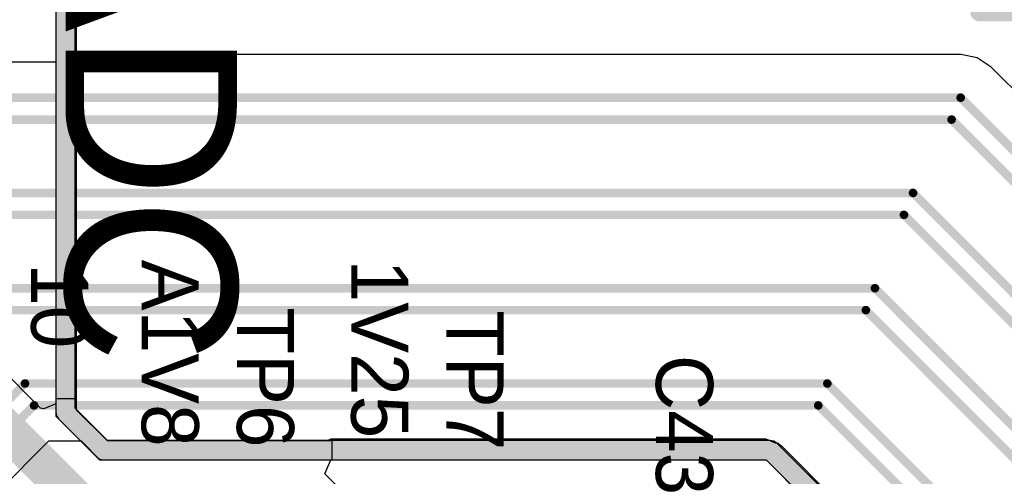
# Model space of a CAD drawing. Header units: millimetres. Extents: x 1.4 to 10.4, y 0 to 10.9.
# Tile 69 of 177: x 3.446 to 3.963, y 5.381 to 5.621. Entities that reach past the tile are written whole.
import ezdxf

# ---------------------------------------------------------------- set-up
doc = ezdxf.new("R2010")
doc.units = ezdxf.units.MM
doc.header["$MEASUREMENT"] = 0
for name, color, linetype in [('BottomLayer', 5, 'Continuous'), ('InternalPlane1', 76, 'Continuous'), ('InternalPlane2', 16, 'Continuous'), ('TopLayer', 1, 'Continuous'), ('TopOverlay', 2, 'Continuous')]:
    doc.layers.add(name, color=color, linetype=linetype)

msp = doc.modelspace()

# ---------------------------------------------------------------- linework, layer by layer
at = {"layer": 'BottomLayer'}
for p, q in [((3.465, 5.86591), (3.465, 5.41929)), ((3.47582, 5.422), (3.47582, 5.86497)), ((3.45684, 5.41699), (3.43442, 5.43942)), ((3.465, 5.41929), (3.45861, 5.41664)), ((3.47582, 5.422), (3.465, 5.422)), ((3.465, 5.422), (3.465, 5.41279)), ((3.47582, 5.416), (3.47582, 5.422)), ((3.47582, 5.416), (3.47582, 5.422)), ((3.45861, 5.41664), (3.45684, 5.41699)), ((3.465, 5.41279), (3.48779, 5.39)), ((3.492, 5.4), (3.47582, 5.416)), ((3.492, 5.4), (3.47582, 5.416)), ((3.61, 5.4), (3.492, 5.4)), ((3.60515, 5.4), (3.492, 5.4)), ((3.6073, 5.4), (3.60515, 5.4)), ((3.60515, 5.4), (3.60515, 5.4)), ((3.60929, 5.40082), (3.6073, 5.4)), ((3.83781, 5.40082), (3.60929, 5.40082)), ((3.61, 5.39), (3.61, 5.4)), ((3.84277, 5.39877), (3.83781, 5.40082)), ((3.83781, 5.40082), (3.83781, 5.40082)), ((3.84437, 5.39845), (3.84277, 5.39877)), ((3.84461, 5.39829), (3.84437, 5.39845)), ((3.84487, 5.3979), (3.84461, 5.39829)), ((3.84546, 5.39765), (3.84487, 5.3979)), ((3.84601, 5.3971), (3.84546, 5.39765)), ((3.84604, 5.39703), (3.84601, 5.3971)), ((3.84625, 5.39694), (3.84604, 5.39703)), ((3.90271, 5.34048), (3.84625, 5.39694)), ((3.48779, 5.39), (3.61, 5.39)), ((3.60623, 5.38261), (3.60929, 5.39)), ((3.60929, 5.39), (3.83781, 5.39)), ((3.83781, 5.39), (3.83836, 5.38945)), ((3.83836, 5.38945), (3.8386, 5.38929)), ((3.8386, 5.38929), (3.89506, 5.33283)), ((3.6351, 5.35374), (3.60623, 5.38261))]:
    msp.add_line(p, q, dxfattribs=at)
at = {"layer": 'BottomLayer', "const_width": 0.02}
msp.add_lwpolyline([(3.42, 5.425), (3.475, 5.37)], dxfattribs=at)
at = {"layer": 'InternalPlane1'}
for p, q in [((3.4649, 6.09491), (3.4649, 5.415)), ((3.4751, 5.41711), (3.4751, 6.09491)), ((3.4649, 5.415), (3.4649, 5.415)), ((3.4649, 5.415), (3.46529, 5.41305)), ((3.46529, 5.41305), (3.4664, 5.4114)), ((3.49211, 5.4001), (3.4751, 5.41711)), ((3.4664, 5.4114), (3.4864, 5.3914)), ((3.84, 5.4001), (3.49211, 5.4001)), ((3.84195, 5.39971), (3.84, 5.4001)), ((3.8436, 5.3986), (3.84195, 5.39971)), ((3.9586, 5.2836), (3.8436, 5.3986)), ((3.4864, 5.3914), (3.48805, 5.39029)), ((3.48805, 5.39029), (3.49, 5.3899)), ((3.49, 5.3899), (3.83789, 5.3899)), ((3.83789, 5.3899), (3.9499, 5.27789))]:
    msp.add_line(p, q, dxfattribs=at)
at = {"layer": 'InternalPlane1', "const_width": 0.01}
for points in [[(3.47, 5.415), (3.47, 6.125)], [(3.47, 5.415), (3.49, 5.395)], [(3.49, 5.395), (3.84, 5.395)], [(3.84, 5.395), (3.955, 5.28)]]:
    msp.add_lwpolyline(points, dxfattribs=at)
at = {"layer": 'InternalPlane1', "const_width": 0.005}
for points in [[(3.4675, 5.415, 1), (3.4725, 5.415, 1)], [(3.4675, 5.415, 1), (3.4725, 5.415, 1)], [(3.4875, 5.395, 1), (3.4925, 5.395, 1)], [(3.4875, 5.395, 1), (3.4925, 5.395, 1)], [(3.8375, 5.395, 1), (3.8425, 5.395, 1)], [(3.8375, 5.395, 1), (3.8425, 5.395, 1)]]:
    msp.add_lwpolyline(points, format="xyb", close=True, dxfattribs=at)
at = {"layer": 'InternalPlane2'}
for p, q in [((3.4649, 6.09491), (3.4649, 5.415)), ((3.4751, 5.41711), (3.4751, 6.09491)), ((3.4649, 5.415), (3.46529, 5.41305)), ((3.46529, 5.41305), (3.4664, 5.4114)), ((3.49211, 5.4001), (3.4751, 5.41711)), ((3.4664, 5.4114), (3.4864, 5.3914)), ((3.84, 5.4001), (3.49211, 5.4001)), ((3.84195, 5.39971), (3.84, 5.4001)), ((3.8436, 5.3986), (3.84195, 5.39971)), ((3.9586, 5.2836), (3.8436, 5.3986)), ((3.4864, 5.3914), (3.48805, 5.39029)), ((3.48805, 5.39029), (3.49, 5.3899)), ((3.49, 5.3899), (3.83789, 5.3899)), ((3.83789, 5.3899), (3.9499, 5.27789))]:
    msp.add_line(p, q, dxfattribs=at)
at = {"layer": 'InternalPlane2', "const_width": 0.01}
for points in [[(3.47, 5.415), (3.47, 6.125)], [(3.47, 5.415), (3.49, 5.395)], [(3.49, 5.395), (3.84, 5.395)], [(3.84, 5.395), (3.955, 5.28)]]:
    msp.add_lwpolyline(points, dxfattribs=at)
at = {"layer": 'InternalPlane2', "const_width": 0.005}
for points in [[(3.4675, 5.415, 1), (3.4725, 5.415, 1)], [(3.4675, 5.415, 1), (3.4725, 5.415, 1)], [(3.4875, 5.395, 1), (3.4925, 5.395, 1)], [(3.4875, 5.395, 1), (3.4925, 5.395, 1)], [(3.8375, 5.395, 1), (3.8425, 5.395, 1)], [(3.8375, 5.395, 1), (3.8425, 5.395, 1)]]:
    msp.add_lwpolyline(points, format="xyb", close=True, dxfattribs=at)
at = {"layer": 'TopLayer'}
for p, q in [((3.465, 6.10059), (3.465, 5.59861)), ((3.47582, 5.60269), (3.47582, 5.86497)), ((3.94, 5.60269), (3.47582, 5.60269)), ((3.94868, 5.60096), (3.94, 5.60269)), ((3.94, 5.60269), (3.94, 5.60269)), ((3.95604, 5.59604), (3.94868, 5.60096)), ((3.465, 5.59861), (3.42747, 5.59861)), ((4.2194, 5.33269), (3.95604, 5.59604)), ((3.36666, 5.30534), (3.46121, 5.39989)), ((3.46121, 5.39989), (3.47816, 5.39989)), ((3.47816, 5.39989), (3.48805, 5.39)), ((3.48805, 5.39), (3.83789, 5.39)), ((3.83789, 5.39), (3.95, 5.27789))]:
    msp.add_line(p, q, dxfattribs=at)
at = {"layer": 'TopLayer', "const_width": 0.0045}
for points in [[(3.41976, 5.58), (3.94, 5.58)], [(3.94, 5.58), (4.21, 5.31)], [(3.415, 5.5685), (3.93524, 5.5685)], [(3.93524, 5.5685), (4.20524, 5.2985)], [(3.261, 5.53), (3.915, 5.53)], [(3.915, 5.53), (4.195, 5.25)], [(3.25624, 5.5185), (3.91024, 5.5185)], [(3.91024, 5.5185), (4.19024, 5.2385)], [(3.39874, 5.48), (3.895, 5.48)], [(3.895, 5.48), (4.185, 5.19)], [(3.4035, 5.4685), (3.89024, 5.4685)], [(3.89024, 5.4685), (4.18024, 5.1785)], [(3.34874, 5.33), (3.44874, 5.43)], [(3.44874, 5.43), (3.87, 5.43)], [(3.87, 5.43), (4.17, 5.13)], [(3.3535, 5.3185), (3.4535, 5.4185)], [(3.4535, 5.4185), (3.86524, 5.4185)], [(3.86524, 5.4185), (4.16524, 5.1185)]]:
    msp.add_lwpolyline(points, dxfattribs=at)
at = {"layer": 'TopLayer', "const_width": 0.00225}
for points in [[(3.93887, 5.58, 1), (3.94112, 5.58, 1)], [(3.93887, 5.58, 1), (3.94112, 5.58, 1)], [(3.93411, 5.5685, 1), (3.93636, 5.5685, 1)], [(3.93411, 5.5685, 1), (3.93636, 5.5685, 1)], [(3.91387, 5.53, 1), (3.91613, 5.53, 1)], [(3.91387, 5.53, 1), (3.91613, 5.53, 1)], [(3.90911, 5.5185, 1), (3.91136, 5.5185, 1)], [(3.90911, 5.5185, 1), (3.91136, 5.5185, 1)], [(3.89387, 5.48, 1), (3.89613, 5.48, 1)], [(3.89387, 5.48, 1), (3.89613, 5.48, 1)], [(3.88911, 5.4685, 1), (3.89136, 5.4685, 1)], [(3.88911, 5.4685, 1), (3.89136, 5.4685, 1)], [(3.44761, 5.43, 1), (3.44986, 5.43, 1)], [(3.44761, 5.43, 1), (3.44986, 5.43, 1)], [(3.86888, 5.43, 1), (3.87113, 5.43, 1)], [(3.86888, 5.43, 1), (3.87113, 5.43, 1)], [(3.45237, 5.4185, 1), (3.45463, 5.4185, 1)], [(3.45237, 5.4185, 1), (3.45463, 5.4185, 1)], [(3.86411, 5.4185, 1), (3.86636, 5.4185, 1)], [(3.86411, 5.4185, 1), (3.86636, 5.4185, 1)]]:
    msp.add_lwpolyline(points, format="xyb", close=True, dxfattribs=at)
at = {"layer": 'TopOverlay', "const_width": 0.01}
for points in [[(3.95, 5.625), (3.95, 5.645)], [(3.95, 5.625), (3.97, 5.625)]]:
    msp.add_lwpolyline(points, dxfattribs=at)
at = {"layer": 'TopOverlay', "const_width": 0.005}
msp.add_lwpolyline([(3.9475, 5.625, 1), (3.9525, 5.625, 1)], format="xyb", close=True, dxfattribs=at)
msp.add_lwpolyline([(3.9475, 5.625, 1), (3.9525, 5.625, 1)], format="xyb", close=True, dxfattribs=at)

# ---------------------------------------------------------------- texts
at = {"layer": 'TopOverlay'}
for s, height, p in [('XADC', 0.09, (3.47, 5.775)), ('A1V8', 0.03, (3.51, 5.495)), ('1V25', 0.03, (3.62, 5.495)), ('10', 0.03, (3.45197, 5.49311)), ('TP6', 0.03, (3.56, 5.47)), ('TP7', 0.03, (3.67, 5.4685)), ('C43', 0.03, (3.78, 5.445))]:
    msp.add_text(s, height=height, rotation=270, dxfattribs=at).set_placement(p)

doc.saveas('drawing.dxf')
